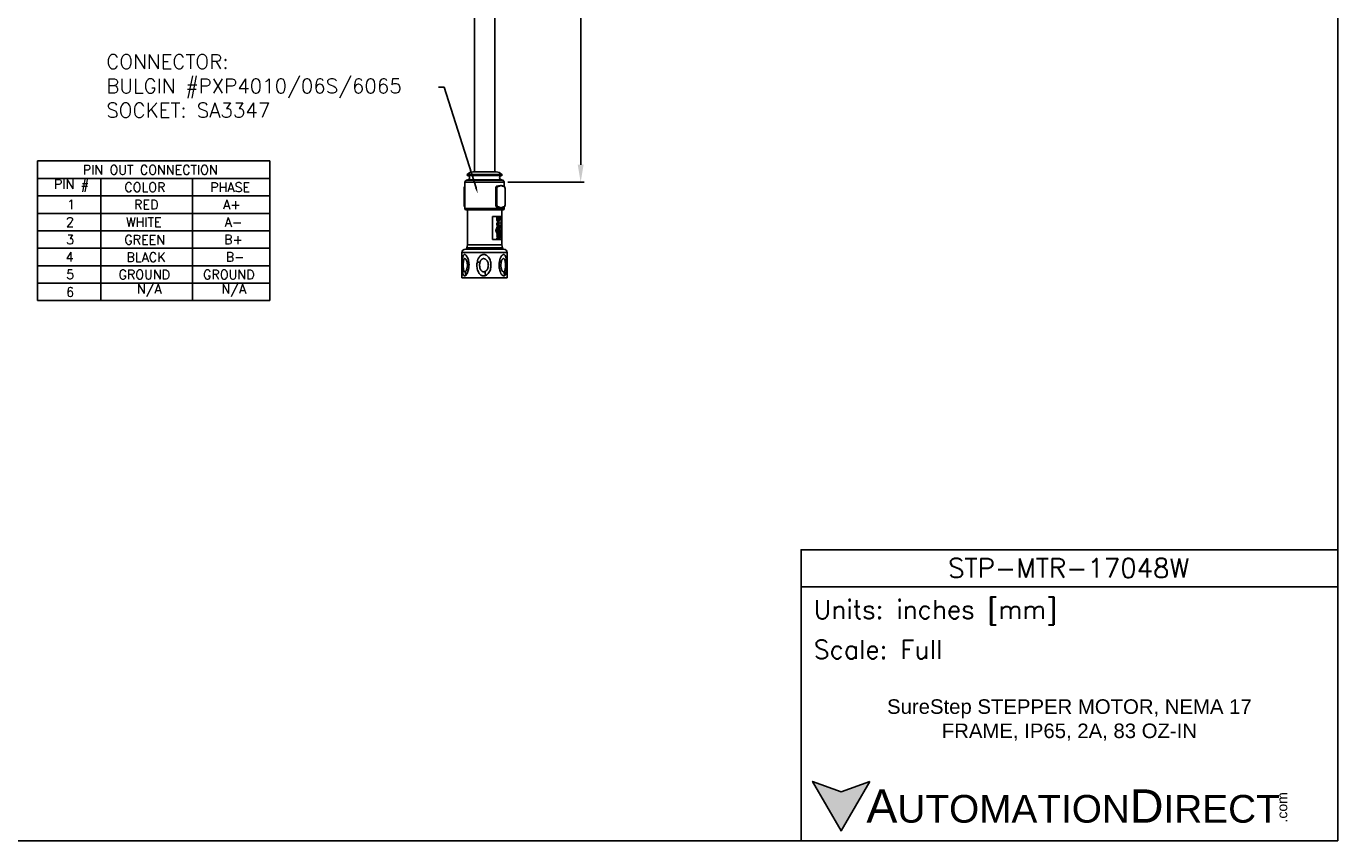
# Model space of a CAD drawing. Extents: x 897.4 to 937.4, y -8.5 to 19.5.
# Tile 10 of 11: x 914.9 to 937.4, y -8.5 to 5.5. Entities that reach past the tile are written whole.
import ezdxf
from ezdxf import colors
from ezdxf.entities.mleader import LeaderData, LeaderLine
from ezdxf.math import Vec2, Vec3

# ---------------------------------------------------------------- set-up
doc = ezdxf.new("R2010")
doc.units = 0
doc.header["$LTSCALE"] = 4
doc.header["$MEASUREMENT"] = 0
doc.layers.get('0').update_dxf_attribs({"linetype": 'CONTINUOUS'})
doc.layers.get('DEFPOINTS').update_dxf_attribs({"linetype": 'CONTINUOUS'})
for name, color, linetype in [('DIMENSIONS', 140, 'CONTINUOUS'), ('DIMENSIONS @ 1', 140, 'CONTINUOUS'), ('TEXT', 140, 'CONTINUOUS')]:
    doc.layers.add(name, color=color, linetype=linetype)
doc.styles.add('\\M+2ABAC\\M+2A6A11', font='txt')
doc.styles.add('ROMANS', font='romans.shx')
doc.styles.get("Standard").update_dxf_attribs({"font": 'romans.shx'})
doc.dimstyles.get("Standard").update_dxf_attribs({"dimtxt": 0.25, "dimasz": 0.3, "dimexe": 0.0625, "dimexo": 0.0625, "dimgap": 0.0625, "dimtad": 0, "dimtih": 1, "dimtoh": 1, "dimzin": 0, "dimdsep": 46, "dimtxsty": 'Standard', "dimcen": 0, "dimadec": 0, "dimazin": 0, "dimtfac": 1, "dimtofl": 0, "dimtmove": 0, "dimatfit": 3, "dimfxl": 0, "dimtolj": 1, "dimtzin": 0, "dimarcsym": 0})

# ---------------------------------------------------------------- blocks, each defined once
blk = doc.blocks.new('*D28')
at = {"layer": 'DEFPOINTS', "color": 0}
for p in [(923.093, 14.779), (923.082, 2.784), (924.397, 2.784)]:
    blk.add_point(p, dxfattribs=at)
at = {"layer": 'DIMENSIONS', "color": 0, "lineweight": -2}
for p, q in [((923.155, 14.779), (924.459, 14.779)), ((924.397, 14.479), (924.397, 9.243)), ((924.397, 3.084), (924.397, 8.32)), ((923.145, 2.784), (924.459, 2.784))]:
    blk.add_line(p, q, dxfattribs=at)
at = {"layer": 'DIMENSIONS', "color": 0}
for points in [[(924.347, 14.479), (924.447, 14.479), (924.397, 14.779)], [(924.347, 3.084), (924.447, 3.084), (924.397, 2.784)]]:
    blk.add_solid(points, dxfattribs=at)
at = {"layer": 'DIMENSIONS', "color": 0, "insert": (924.397, 8.781), "char_height": 0.25, "attachment_point": 5}
blk.add_mtext('\\A1;12.00\\P[305.0]', dxfattribs=at)

msp = doc.modelspace()

# ---------------------------------------------------------------- hatches: boundary and pattern name
at = {"layer": 'TEXT'}
msp.add_hatch(color=256, dxfattribs=at).paths.add_polyline_path([(929.364, -7.514), (928.873, -7.693), (928.382, -7.514), (928.873, -8.365)])

# ---------------------------------------------------------------- linework, layer by layer
at = {"color": 7, "linetype": 'Continuous', "lineweight": 25}
for p, q in [((922.57, 12.402), (922.57, 2.961)), ((922.92, 2.961), (922.92, 12.437)), ((922.944, 2.961), (922.546, 2.961)), ((922.408, 2.784), (922.408, 2.331)), ((922.456, 2.826), (922.44, 2.823)), ((922.961, 2.719), (922.97, 2.719)), ((922.97, 2.719), (922.975, 2.719)), ((922.974, 2.714), (922.979, 2.714)), ((923.05, 2.823), (923.034, 2.826)), ((923.072, 2.719), (923.077, 2.719)), ((923.076, 2.714), (923.081, 2.714)), ((923.082, 2.713), (923.082, 2.784)), ((922.392, 2.685), (922.392, 2.68)), ((922.392, 2.68), (922.392, 2.39)), ((922.407, 2.685), (922.395, 2.685)), ((922.395, 2.39), (922.395, 2.685)), ((922.407, 2.685), (922.408, 2.693)), ((922.407, 2.39), (922.407, 2.685)), ((922.951, 2.685), (922.939, 2.685)), ((922.939, 2.39), (922.939, 2.685)), ((922.951, 2.39), (922.951, 2.685)), ((922.958, 2.39), (922.958, 2.685)), ((923.097, 2.685), (923.097, 2.39)), ((923.098, 2.395), (923.098, 2.685)), ((922.407, 2.39), (922.395, 2.39)), ((922.407, 2.39), (922.408, 2.382)), ((923.063, 2.311), (922.427, 2.311)), ((922.449, 2.311), (922.449, 1.707)), ((922.951, 2.39), (922.939, 2.39)), ((922.961, 2.357), (922.97, 2.357)), ((922.975, 2.357), (922.97, 2.357)), ((922.979, 2.361), (922.974, 2.361)), ((923.041, 1.707), (923.041, 2.311)), ((923.051, 2.353), (923.056, 2.355)), ((923.058, 2.359), (923.054, 2.357)), ((923.054, 2.354), (923.055, 2.354)), ((923.077, 2.357), (923.072, 2.357)), ((923.081, 2.361), (923.076, 2.361)), ((923.082, 2.331), (923.082, 2.358)), ((923.098, 2.39), (923.098, 2.395)), ((922.879, 2.197), (923.04, 2.197)), ((922.879, 1.801), (922.879, 2.197)), ((922.956, 2.141), (922.964, 2.141)), ((922.956, 2.065), (922.964, 2.065)), ((922.957, 2.163), (922.957, 2.18)), ((922.965, 2.18), (922.957, 2.18)), ((922.957, 2.163), (922.965, 2.163)), ((922.965, 2.163), (922.965, 2.18)), ((923.011, 2.18), (922.965, 2.18)), ((922.965, 2.163), (922.969, 2.163)), ((922.965, 2.038), (922.973, 2.038)), ((922.966, 2.093), (922.975, 2.093)), ((922.975, 2.108), (922.983, 2.108)), ((922.986, 2.095), (922.978, 2.095)), ((922.978, 2.036), (922.986, 2.036)), ((922.984, 2.078), (922.999, 2.078)), ((922.999, 2.053), (922.984, 2.053)), ((922.993, 2.145), (922.985, 2.145)), ((922.999, 2.095), (922.986, 2.095)), ((922.986, 2.036), (922.999, 2.036)), ((922.996, 2.163), (923.011, 2.163)), ((922.999, 2.078), (922.999, 2.095)), ((922.999, 2.036), (922.999, 2.053)), ((923.011, 2.163), (923.011, 2.18)), ((923.032, 1.801), (923.032, 2.197)), ((923.04, 2.197), (923.04, 1.801)), ((922.941, 1.954), (922.949, 1.954)), ((922.947, 1.926), (922.956, 1.926)), ((922.962, 1.99), (922.954, 1.99)), ((922.957, 2.002), (922.957, 2.02)), ((922.965, 2.02), (922.957, 2.02)), ((922.957, 2.002), (922.965, 2.002)), ((922.957, 1.886), (922.957, 1.903)), ((922.965, 1.903), (922.957, 1.903)), ((922.957, 1.886), (922.965, 1.886)), ((922.957, 1.853), (922.957, 1.87)), ((922.965, 1.87), (922.957, 1.87)), ((922.957, 1.853), (922.965, 1.853)), ((922.957, 1.81), (922.957, 1.827)), ((922.965, 1.827), (922.957, 1.827)), ((922.957, 1.81), (922.965, 1.81)), ((922.958, 1.957), (922.965, 1.957)), ((922.962, 1.971), (922.962, 1.99)), ((922.962, 1.919), (922.97, 1.919)), ((922.965, 2.002), (922.965, 2.02)), ((923.011, 2.02), (922.965, 2.02)), ((922.965, 2.002), (923.011, 2.002)), ((922.965, 1.886), (922.965, 1.903)), ((922.999, 1.903), (922.965, 1.903)), ((922.965, 1.886), (922.999, 1.886)), ((922.965, 1.853), (922.965, 1.87)), ((922.999, 1.87), (922.965, 1.87)), ((922.965, 1.853), (922.98, 1.853)), ((922.965, 1.827), (922.965, 1.81)), ((922.981, 1.827), (922.965, 1.827)), ((922.965, 1.81), (922.989, 1.81)), ((922.97, 1.919), (922.999, 1.919)), ((922.975, 1.99), (922.984, 1.99)), ((922.987, 1.852), (922.978, 1.852)), ((922.985, 1.954), (922.993, 1.954)), ((922.985, 1.838), (922.993, 1.838)), ((922.999, 1.936), (922.996, 1.936)), ((922.996, 1.853), (922.999, 1.853)), ((922.998, 1.905), (923.007, 1.905)), ((923.007, 1.884), (922.998, 1.884)), ((922.999, 1.919), (922.999, 1.936)), ((922.999, 1.886), (922.999, 1.903)), ((922.999, 1.895), (923.002, 1.895)), ((922.999, 1.853), (922.999, 1.87)), ((923.011, 2.002), (923.011, 2.02)), ((922.416, 1.636), (923.074, 1.636)), ((922.449, 1.707), (922.438, 1.658)), ((922.438, 1.658), (922.438, 1.648)), ((922.438, 1.658), (923.052, 1.658)), ((922.438, 1.648), (923.052, 1.648)), ((922.449, 1.707), (923.041, 1.707)), ((922.449, 1.642), (922.449, 1.636)), ((923.04, 1.801), (922.879, 1.801)), ((923.052, 1.658), (923.041, 1.707)), ((923.041, 1.636), (923.041, 1.642)), ((923.052, 1.648), (923.052, 1.658)), ((922.357, 1.577), (922.357, 1.14)), ((923.133, 1.14), (923.133, 1.577)), ((922.357, 1.14), (923.133, 1.14))]:
    msp.add_line(p, q, dxfattribs=at)
at = {"color": 8, "linetype": 'Continuous', "lineweight": 25}
for p, q in [((923.082, 2.784), (922.408, 2.784)), ((923.05, 2.823), (922.44, 2.823)), ((923.043, 2.92), (922.447, 2.92)), ((922.454, 2.9), (923.036, 2.9)), ((923.034, 2.826), (922.456, 2.826)), ((923.082, 2.331), (922.408, 2.331)), ((923.054, 2.357), (923.027, 2.346)), ((923.041, 1.642), (922.449, 1.642)), ((922.357, 1.577), (923.133, 1.577))]:
    msp.add_line(p, q, dxfattribs=at)
at = {"color": 7, "linetype": 'Continuous', "lineweight": 25}
for centre, radius, start, end in [((922.546, 2.823), 0.138, 90, 135.593), ((922.944, 2.823), 0.138, 44.407, 90), ((922.447, 2.784), 0.0394, 100, 180), ((922.456, 2.911), 0.0118, 135.593, 262.4629), ((922.449, 2.862), 0.0374, 280, 82.4629), ((922.992, 2.716), 0.00493, 0.2877, 84.4082), ((923.041, 2.862), 0.0374, 97.5371, 260), ((923.034, 2.911), 0.0118, 277.5371, 44.407), ((923.043, 2.784), 0.0394, 360, 80), ((923.054, 2.717), 0.00421, 350.6006, 84.9951), ((922.427, 2.331), 0.0197, 180, 270), ((922.992, 2.359), 0.00493, 275.6018, 359.6873), ((923.054, 2.359), 0.00463, 302.5826, 6.6885), ((923.063, 2.331), 0.0197, 270, 0), ((923.072, 2.361), 0.00457, 275.5062, 4.6211), ((922.416, 1.577), 0.0591, 90, 180), ((922.443, 1.642), 0.00591, 0, 90), ((923.047, 1.642), 0.00591, 90, 180), ((923.074, 1.577), 0.0591, 0, 90)]:
    msp.add_arc(centre, radius, start, end, dxfattribs=at)
for points, knots in [([(922.393, 2.685), (922.394, 2.689), (922.394, 2.696), (922.397, 2.704), (922.399, 2.707), (922.4, 2.708)], [0, 0, 0, 0, 0.4290744, 0.8557846, 1, 1, 1, 1]), ([(922.395, 2.685), (922.395, 2.69), (922.395, 2.699), (922.4, 2.709), (922.404, 2.716), (922.407, 2.717), (922.408, 2.717)], [0, 0, 0, 0, 0.307793, 0.614853, 0.921943, 1, 1, 1, 1]), ([(922.949, 2.715), (922.947, 2.714), (922.946, 2.712), (922.944, 2.709), (922.942, 2.706), (922.941, 2.702), (922.94, 2.698), (922.939, 2.694), (922.939, 2.69), (922.939, 2.685)], [0, 0, 0, 0, 0.2001067, 0.2001067, 0.2001067, 0.4501067, 0.4501067, 0.4501067, 0.7001068, 0.7001068, 0.7001068, 0.7001068]), ([(922.949, 2.715), (922.95, 2.716), (922.954, 2.718), (922.958, 2.718), (922.961, 2.719)], [0, 0, 0, 0, 0.179539, 1, 1, 1, 1]), ([(922.951, 2.685), (922.951, 2.69), (922.952, 2.694), (922.952, 2.698), (922.953, 2.702), (922.955, 2.706), (922.957, 2.709), (922.958, 2.712), (922.96, 2.715), (922.963, 2.716), (922.965, 2.718), (922.967, 2.719), (922.97, 2.719)], [0, 0, 0, 0, 0.25, 0.25, 0.25, 0.5, 0.5, 0.5, 0.75, 0.75, 0.75, 1, 1, 1, 1]), ([(922.958, 2.685), (922.958, 2.689), (922.958, 2.693), (922.96, 2.7), (922.961, 2.703), (922.965, 2.711), (922.97, 2.714), (922.974, 2.714)], [0, 0, 0, 0, 0.25, 0.25, 0.5, 0.5, 1, 1, 1, 1]), ([(922.969, 2.719), (922.972, 2.719), (922.978, 2.719), (922.986, 2.72), (922.99, 2.721), (922.992, 2.721)], [0, 0, 0, 0, 0.434002, 0.716758, 1, 1, 1, 1]), ([(922.97, 2.719), (922.971, 2.719), (922.972, 2.718), (922.973, 2.716), (922.974, 2.715), (922.974, 2.714)], [0, 0, 0, 0, 0.5, 0.5, 1, 1, 1, 1]), ([(922.975, 2.719), (922.977, 2.719), (922.981, 2.719), (922.987, 2.72), (922.991, 2.721), (922.992, 2.721)], [0, 0, 0, 0, 0.1180286, 0.265763, 0.3582367, 0.3582367, 0.3582367, 0.3582367]), ([(922.975, 2.719), (922.976, 2.719), (922.977, 2.718), (922.978, 2.716), (922.979, 2.715), (922.979, 2.714)], [0, 0, 0, 0, 0.5, 0.5, 1, 1, 1, 1]), ([(922.979, 2.714), (922.982, 2.714), (922.985, 2.714), (922.991, 2.715), (922.994, 2.715), (922.997, 2.716)], [0, 0, 0, 0, 0.5, 0.5, 1, 1, 1, 1]), ([(922.997, 2.716), (923.002, 2.717), (923.007, 2.72), (923.015, 2.723), (923.017, 2.725), (923.022, 2.727), (923.025, 2.729), (923.027, 2.73)], [0, 0, 0, 0, 0.5, 0.5, 0.75, 0.75, 1, 1, 1, 1]), ([(923.027, 2.73), (923.03, 2.729), (923.033, 2.727), (923.038, 2.725), (923.04, 2.723), (923.048, 2.72), (923.053, 2.717), (923.058, 2.716)], [0, 0, 0, 0, 0.25, 0.25, 0.5, 0.5, 1, 1, 1, 1]), ([(923.054, 2.721), (923.055, 2.721), (923.058, 2.72), (923.062, 2.719), (923.067, 2.719), (923.071, 2.719), (923.072, 2.719)], [0.6417552, 0.6417552, 0.6417552, 0.6417552, 0.6927347, 0.8118129, 0.9142564, 1, 1, 1, 1]), ([(923.058, 2.716), (923.061, 2.715), (923.064, 2.715), (923.07, 2.714), (923.073, 2.714), (923.076, 2.714)], [0, 0, 0, 0, 0.5, 0.5, 1, 1, 1, 1]), ([(923.072, 2.719), (923.073, 2.719), (923.074, 2.718), (923.076, 2.716), (923.076, 2.715), (923.076, 2.714)], [0, 0, 0, 0, 0.5, 0.5, 1, 1, 1, 1]), ([(923.077, 2.719), (923.078, 2.719), (923.079, 2.718), (923.081, 2.716), (923.081, 2.715), (923.081, 2.714)], [0, 0, 0, 0, 0.5, 0.5, 1, 1, 1, 1]), ([(923.077, 2.719), (923.08, 2.719), (923.082, 2.718), (923.084, 2.716), (923.086, 2.715), (923.088, 2.712), (923.09, 2.709), (923.092, 2.706), (923.093, 2.702), (923.094, 2.698), (923.095, 2.694), (923.095, 2.69), (923.095, 2.685)], [0, 0, 0, 0, 0.25, 0.25, 0.25, 0.5, 0.5, 0.5, 0.75, 0.75, 0.75, 1, 1, 1, 1]), ([(923.081, 2.714), (923.083, 2.714), (923.085, 2.713), (923.089, 2.71), (923.091, 2.708), (923.095, 2.7), (923.097, 2.693), (923.097, 2.685)], [0, 0, 0, 0, 0.25, 0.25, 0.5, 0.5, 1, 1, 1, 1]), ([(922.393, 2.685), (922.393, 2.685), (922.392, 2.685), (922.393, 2.685), (922.394, 2.685), (922.395, 2.685)], [0, 0, 0, 0, 0.5, 0.5, 1, 1, 1, 1]), ([(922.958, 2.685), (922.957, 2.685), (922.956, 2.685), (922.954, 2.685), (922.952, 2.685), (922.951, 2.685)], [0, 0, 0, 0, 0.5, 0.5, 1, 1, 1, 1]), ([(922.393, 2.39), (922.393, 2.39), (922.392, 2.39), (922.393, 2.39), (922.394, 2.39), (922.395, 2.39)], [0, 0, 0, 0, 0.5, 0.5, 1, 1, 1, 1]), ([(922.4, 2.368), (922.399, 2.368), (922.397, 2.371), (922.394, 2.379), (922.394, 2.386), (922.393, 2.39)], [0, 0, 0, 0, 0.143633, 0.571769, 1, 1, 1, 1]), ([(922.408, 2.358), (922.407, 2.359), (922.404, 2.36), (922.4, 2.366), (922.395, 2.377), (922.395, 2.386), (922.395, 2.39)], [0, 0, 0, 0, 0.0797621, 0.3868542, 0.69395, 1, 1, 1, 1]), ([(922.949, 2.36), (922.947, 2.362), (922.946, 2.364), (922.944, 2.366), (922.942, 2.37), (922.941, 2.373), (922.94, 2.378), (922.939, 2.382), (922.939, 2.386), (922.939, 2.39)], [0.3001194, 0.3001194, 0.3001194, 0.3001194, 0.5, 0.5, 0.5, 0.75, 0.75, 0.75, 1, 1, 1, 1]), ([(922.961, 2.357), (922.958, 2.357), (922.954, 2.357), (922.95, 2.36), (922.949, 2.36)], [0, 0, 0, 0, 0.820449, 1, 1, 1, 1]), ([(922.97, 2.357), (922.967, 2.357), (922.965, 2.357), (922.963, 2.359), (922.96, 2.361), (922.958, 2.363), (922.957, 2.366), (922.955, 2.37), (922.953, 2.373), (922.952, 2.378), (922.952, 2.382), (922.951, 2.386), (922.951, 2.39)], [0, 0, 0, 0, 0.25, 0.25, 0.25, 0.5, 0.5, 0.5, 0.75, 0.75, 0.75, 1, 1, 1, 1]), ([(922.958, 2.39), (922.957, 2.39), (922.956, 2.39), (922.954, 2.39), (922.952, 2.39), (922.951, 2.39)], [0, 0, 0, 0, 0.5, 0.5, 1, 1, 1, 1]), ([(922.974, 2.361), (922.972, 2.362), (922.97, 2.362), (922.966, 2.365), (922.964, 2.367), (922.96, 2.375), (922.958, 2.383), (922.958, 2.39)], [0, 0, 0, 0, 0.25, 0.25, 0.5, 0.5, 1, 1, 1, 1]), ([(922.992, 2.354), (922.989, 2.355), (922.984, 2.356), (922.976, 2.356), (922.971, 2.357), (922.969, 2.357)], [0, 0, 0, 0, 0.434029, 0.716688, 1, 1, 1, 1]), ([(922.97, 2.357), (922.97, 2.357), (922.972, 2.357), (922.973, 2.359), (922.974, 2.36), (922.974, 2.361)], [0, 0, 0, 0, 0.5, 0.5, 1, 1, 1, 1]), ([(922.975, 2.357), (922.976, 2.357), (922.977, 2.357), (922.978, 2.359), (922.979, 2.36), (922.979, 2.361)], [0, 0, 0, 0, 0.5, 0.5, 1, 1, 1, 1]), ([(922.992, 2.354), (922.991, 2.355), (922.989, 2.355), (922.984, 2.356), (922.979, 2.356), (922.976, 2.357), (922.975, 2.357)], [0.6417554, 0.6417554, 0.6417554, 0.6417554, 0.6924842, 0.8117145, 0.9142402, 1, 1, 1, 1]), ([(922.997, 2.359), (922.994, 2.36), (922.991, 2.36), (922.985, 2.361), (922.982, 2.361), (922.979, 2.361)], [0, 0, 0, 0, 0.5, 0.5, 1, 1, 1, 1]), ([(923.027, 2.346), (923.025, 2.347), (923.022, 2.348), (923.017, 2.351), (923.015, 2.352), (923.007, 2.356), (923.002, 2.358), (922.997, 2.359)], [0, 0, 0, 0, 0.25, 0.25, 0.5, 0.5, 1, 1, 1, 1]), ([(923.072, 2.357), (923.069, 2.357), (923.063, 2.356), (923.057, 2.355), (923.054, 2.354)], [0, 0, 0, 0, 0.1828161, 0.35702, 0.35702, 0.35702, 0.35702]), ([(923.095, 2.39), (923.095, 2.386), (923.095, 2.382), (923.094, 2.378), (923.093, 2.373), (923.092, 2.37), (923.09, 2.366), (923.088, 2.363), (923.086, 2.361), (923.084, 2.359), (923.082, 2.357), (923.08, 2.357), (923.077, 2.357)], [0, 0, 0, 0, 0.25, 0.25, 0.25, 0.5, 0.5, 0.5, 0.75, 0.75, 0.75, 1, 1, 1, 1]), ([(923.077, 2.357), (923.078, 2.357), (923.079, 2.357), (923.081, 2.359), (923.081, 2.36), (923.081, 2.361)], [0, 0, 0, 0, 0.5, 0.5, 1, 1, 1, 1]), ([(923.097, 2.39), (923.097, 2.386), (923.096, 2.383), (923.095, 2.376), (923.094, 2.372), (923.089, 2.365), (923.085, 2.361), (923.081, 2.361)], [0, 0, 0, 0, 0.25, 0.25, 0.5, 0.5, 1, 1, 1, 1]), ([(922.956, 2.141), (922.956, 2.144), (922.956, 2.149), (922.958, 2.157), (922.96, 2.161), (922.961, 2.163)], [0, 0, 0, 0, 0.276047, 0.747056, 1, 1, 1, 1]), ([(922.975, 2.108), (922.973, 2.109), (922.969, 2.109), (922.963, 2.115), (922.958, 2.124), (922.956, 2.134), (922.956, 2.14), (922.956, 2.141)], [0, 0, 0, 0, 0.204866, 0.414445, 0.651773, 0.889168, 1, 1, 1, 1]), ([(922.956, 2.065), (922.956, 2.068), (922.956, 2.071), (922.957, 2.077), (922.957, 2.08), (922.959, 2.085), (922.96, 2.087), (922.963, 2.091), (922.965, 2.092), (922.966, 2.093)], [0, 0, 0, 0, 0.25, 0.25, 0.5, 0.5, 0.75, 0.75, 1, 1, 1, 1]), ([(922.965, 2.038), (922.963, 2.04), (922.96, 2.043), (922.957, 2.052), (922.956, 2.059), (922.956, 2.064), (922.956, 2.065)], [0, 0, 0, 0, 0.278003, 0.54681, 0.882549, 1, 1, 1, 1]), ([(922.964, 2.141), (922.964, 2.143), (922.964, 2.145), (922.965, 2.149), (922.965, 2.151), (922.966, 2.155), (922.966, 2.156), (922.968, 2.16), (922.968, 2.161), (922.969, 2.163)], [0, 0, 0, 0, 0.25, 0.25, 0.5, 0.5, 0.75, 0.75, 1, 1, 1, 1]), ([(922.983, 2.108), (922.981, 2.109), (922.977, 2.109), (922.971, 2.115), (922.966, 2.124), (922.964, 2.134), (922.964, 2.14), (922.964, 2.141)], [0, 0, 0, 0, 0.204866, 0.414444, 0.651772, 0.889168, 1, 1, 1, 1]), ([(922.964, 2.065), (922.964, 2.068), (922.964, 2.071), (922.965, 2.077), (922.966, 2.08), (922.967, 2.085), (922.968, 2.087), (922.971, 2.091), (922.973, 2.092), (922.975, 2.093)], [0, 0, 0, 0, 0.25, 0.25, 0.5, 0.5, 0.75, 0.75, 1, 1, 1, 1]), ([(922.973, 2.038), (922.972, 2.04), (922.968, 2.043), (922.965, 2.052), (922.964, 2.059), (922.964, 2.064), (922.964, 2.065)], [0, 0, 0, 0, 0.278008, 0.54681, 0.882549, 1, 1, 1, 1]), ([(922.978, 2.036), (922.976, 2.036), (922.974, 2.036), (922.969, 2.036), (922.967, 2.037), (922.965, 2.038)], [0, 0, 0, 0, 0.5, 0.5, 1, 1, 1, 1]), ([(922.966, 2.093), (922.968, 2.094), (922.97, 2.095), (922.974, 2.095), (922.976, 2.095), (922.978, 2.095)], [0, 0, 0, 0, 0.5, 0.5, 1, 1, 1, 1]), ([(922.973, 2.145), (922.973, 2.147), (922.973, 2.149), (922.974, 2.154), (922.975, 2.156), (922.977, 2.16), (922.978, 2.161), (922.98, 2.163), (922.982, 2.164), (922.983, 2.164)], [0, 0, 0, 0, 0.25, 0.25, 0.5, 0.5, 0.75, 0.75, 1, 1, 1, 1]), ([(922.983, 2.125), (922.982, 2.126), (922.98, 2.126), (922.978, 2.128), (922.977, 2.13), (922.975, 2.133), (922.974, 2.135), (922.973, 2.14), (922.973, 2.142), (922.973, 2.145)], [0, 0, 0, 0, 0.25, 0.25, 0.5, 0.5, 0.75, 0.75, 1, 1, 1, 1]), ([(922.984, 2.078), (922.982, 2.078), (922.98, 2.078), (922.976, 2.077), (922.975, 2.074), (922.973, 2.071), (922.973, 2.068), (922.973, 2.066), (922.973, 2.065)], [0, 0, 0, 0, 0.336667, 0.487416, 0.639805, 0.7726, 0.917178, 1, 1, 1, 1]), ([(922.973, 2.065), (922.973, 2.063), (922.973, 2.061), (922.974, 2.058), (922.975, 2.057), (922.976, 2.055), (922.977, 2.054), (922.977, 2.054)], [0, 0, 0, 0, 0.5, 0.5, 0.75, 0.75, 1, 1, 1, 1]), ([(922.986, 2.036), (922.984, 2.036), (922.982, 2.036), (922.978, 2.036), (922.975, 2.037), (922.973, 2.038)], [0, 0, 0, 0, 0.5, 0.5, 1, 1, 1, 1]), ([(922.975, 2.093), (922.977, 2.094), (922.979, 2.095), (922.982, 2.095), (922.984, 2.095), (922.986, 2.095)], [0, 0, 0, 0, 0.5, 0.5, 1, 1, 1, 1]), ([(922.977, 2.054), (922.978, 2.053), (922.979, 2.053), (922.982, 2.053), (922.983, 2.053), (922.984, 2.053)], [0, 0, 0, 0, 0.5, 0.5, 1, 1, 1, 1]), ([(922.979, 2.162), (922.98, 2.162), (922.981, 2.161), (922.983, 2.158), (922.984, 2.153), (922.985, 2.148), (922.985, 2.145), (922.985, 2.145)], [0, 0, 0, 0, 0.128793, 0.350843, 0.605355, 0.902332, 1, 1, 1, 1]), ([(922.985, 2.145), (922.985, 2.142), (922.984, 2.137), (922.982, 2.131), (922.981, 2.128), (922.979, 2.127), (922.979, 2.127)], [0, 0, 0, 0, 0.375811, 0.665837, 0.956505, 1, 1, 1, 1]), ([(922.983, 2.164), (922.985, 2.164), (922.986, 2.163), (922.989, 2.161), (922.99, 2.16), (922.991, 2.156), (922.992, 2.154), (922.993, 2.149), (922.993, 2.147), (922.993, 2.145)], [0, 0, 0, 0, 0.25, 0.25, 0.5, 0.5, 0.75, 0.75, 1, 1, 1, 1]), ([(922.993, 2.145), (922.993, 2.142), (922.993, 2.14), (922.992, 2.135), (922.991, 2.133), (922.99, 2.13), (922.989, 2.128), (922.986, 2.126), (922.985, 2.126), (922.983, 2.125)], [0, 0, 0, 0, 0.25, 0.25, 0.5, 0.5, 0.75, 0.75, 1, 1, 1, 1]), ([(923, 2.141), (923, 2.136), (922.999, 2.128), (922.996, 2.118), (922.991, 2.111), (922.987, 2.109), (922.984, 2.108), (922.983, 2.108)], [0, 0, 0, 0, 0.279404, 0.50083, 0.722781, 0.918835, 1, 1, 1, 1]), ([(922.996, 2.163), (922.997, 2.16), (922.999, 2.155), (923, 2.148), (923, 2.143), (923, 2.141)], [0, 0, 0, 0, 0.427555, 0.70821, 1, 1, 1, 1]), ([(922.941, 1.954), (922.941, 1.961), (922.941, 1.972), (922.946, 1.983), (922.95, 1.988), (922.953, 1.99), (922.954, 1.99)], [0, 0, 0, 0, 0.469929, 0.712139, 0.916368, 1, 1, 1, 1]), ([(922.947, 1.926), (922.946, 1.928), (922.945, 1.93), (922.943, 1.934), (922.942, 1.937), (922.941, 1.944), (922.941, 1.949), (922.941, 1.954)], [0, 0, 0, 0, 0.25, 0.25, 0.5, 0.5, 1, 1, 1, 1]), ([(922.962, 1.919), (922.96, 1.919), (922.957, 1.919), (922.953, 1.92), (922.952, 1.921), (922.95, 1.923), (922.948, 1.924), (922.947, 1.926)], [0, 0, 0, 0, 0.5, 0.5, 0.75, 0.75, 1, 1, 1, 1]), ([(922.949, 1.954), (922.949, 1.961), (922.949, 1.972), (922.954, 1.983), (922.959, 1.988), (922.961, 1.99), (922.962, 1.99)], [0, 0, 0, 0, 0.469931, 0.712142, 0.91637, 1, 1, 1, 1]), ([(922.956, 1.926), (922.954, 1.928), (922.953, 1.93), (922.951, 1.934), (922.951, 1.937), (922.949, 1.944), (922.949, 1.949), (922.949, 1.954)], [0, 0, 0, 0, 0.25, 0.25, 0.5, 0.5, 1, 1, 1, 1]), ([(922.97, 1.919), (922.968, 1.919), (922.965, 1.919), (922.961, 1.92), (922.96, 1.921), (922.958, 1.923), (922.957, 1.924), (922.956, 1.926)], [0, 0, 0, 0, 0.5, 0.5, 0.75, 0.75, 1, 1, 1, 1]), ([(922.962, 1.971), (922.961, 1.97), (922.959, 1.966), (922.959, 1.96), (922.958, 1.956), (922.958, 1.955)], [0, 0, 0, 0, 0.292337, 0.730477, 1, 1, 1, 1]), ([(922.958, 1.955), (922.958, 1.952), (922.959, 1.95), (922.959, 1.945), (922.96, 1.943), (922.961, 1.94), (922.962, 1.939), (922.963, 1.937), (922.964, 1.937), (922.966, 1.936), (922.968, 1.936), (922.97, 1.936)], [0, 0, 0, 0, 0.25, 0.25, 0.5, 0.5, 0.625, 0.625, 0.75, 0.75, 1, 1, 1, 1]), ([(922.962, 1.98), (922.962, 1.98), (922.963, 1.984), (922.967, 1.988), (922.972, 1.99), (922.975, 1.99), (922.975, 1.99)], [0, 0, 0, 0, 0.02203, 0.480547, 0.876967, 1, 1, 1, 1]), ([(922.965, 1.957), (922.965, 1.961), (922.965, 1.965), (922.967, 1.973), (922.968, 1.977), (922.972, 1.983), (922.974, 1.986), (922.979, 1.989), (922.981, 1.99), (922.984, 1.99)], [0, 0, 0, 0, 0.25, 0.25, 0.5, 0.5, 0.75, 0.75, 1, 1, 1, 1]), ([(922.97, 1.936), (922.969, 1.937), (922.968, 1.939), (922.967, 1.942), (922.966, 1.944), (922.965, 1.947), (922.965, 1.949), (922.965, 1.953), (922.965, 1.955), (922.965, 1.957)], [0, 0, 0, 0, 0.25, 0.25, 0.5, 0.5, 0.75, 0.75, 1, 1, 1, 1]), ([(922.978, 1.852), (922.977, 1.853), (922.976, 1.853), (922.974, 1.853), (922.973, 1.853), (922.971, 1.853)], [0, 0, 0, 0, 0.5, 0.5, 1, 1, 1, 1]), ([(922.973, 1.827), (922.975, 1.827), (922.978, 1.827), (922.981, 1.828), (922.983, 1.829), (922.984, 1.832), (922.985, 1.835), (922.985, 1.837), (922.985, 1.838)], [0, 0, 0, 0, 0.378155, 0.521139, 0.63961, 0.758546, 0.870415, 1, 1, 1, 1]), ([(922.974, 1.954), (922.974, 1.956), (922.974, 1.958), (922.975, 1.963), (922.975, 1.965), (922.977, 1.969), (922.978, 1.97), (922.981, 1.973), (922.982, 1.973), (922.984, 1.973)], [0, 0, 0, 0, 0.25, 0.25, 0.5, 0.5, 0.75, 0.75, 1, 1, 1, 1]), ([(922.984, 1.935), (922.982, 1.935), (922.981, 1.935), (922.978, 1.937), (922.977, 1.939), (922.975, 1.942), (922.975, 1.944), (922.974, 1.949), (922.974, 1.951), (922.974, 1.954)], [0, 0, 0, 0, 0.25, 0.25, 0.5, 0.5, 0.75, 0.75, 1, 1, 1, 1]), ([(922.985, 1.838), (922.985, 1.84), (922.985, 1.841), (922.984, 1.844), (922.984, 1.846), (922.982, 1.85), (922.98, 1.851), (922.978, 1.852)], [0, 0, 0, 0, 0.25, 0.25, 0.5, 0.5, 1, 1, 1, 1]), ([(922.979, 1.971), (922.98, 1.971), (922.982, 1.969), (922.983, 1.965), (922.984, 1.96), (922.985, 1.956), (922.985, 1.954)], [0, 0, 0, 0, 0.170065, 0.451119, 0.734, 1, 1, 1, 1]), ([(922.985, 1.954), (922.985, 1.951), (922.984, 1.946), (922.983, 1.941), (922.981, 1.937), (922.98, 1.937), (922.979, 1.936)], [0, 0, 0, 0, 0.384607, 0.673621, 0.915038, 1, 1, 1, 1]), ([(922.987, 1.852), (922.986, 1.853), (922.984, 1.853), (922.982, 1.853), (922.981, 1.853), (922.98, 1.853)], [0, 0, 0, 0, 0.5, 0.5, 1, 1, 1, 1]), ([(922.993, 1.838), (922.993, 1.837), (922.993, 1.834), (922.992, 1.831), (922.99, 1.828), (922.987, 1.826), (922.983, 1.827), (922.981, 1.827)], [0, 0, 0, 0, 0.179239, 0.294364, 0.409817, 0.54789, 1, 1, 1, 1]), ([(922.984, 1.99), (922.985, 1.99), (922.986, 1.99), (922.988, 1.989), (922.99, 1.989), (922.992, 1.987), (922.993, 1.986), (922.994, 1.983), (922.995, 1.982), (922.996, 1.98)], [0, 0, 0, 0, 0.25, 0.25, 0.5, 0.5, 0.75, 0.75, 1, 1, 1, 1]), ([(922.984, 1.973), (922.985, 1.973), (922.986, 1.973), (922.989, 1.97), (922.99, 1.969), (922.991, 1.965), (922.992, 1.963), (922.993, 1.959), (922.993, 1.956), (922.993, 1.954)], [0, 0, 0, 0, 0.25, 0.25, 0.5, 0.5, 0.75, 0.75, 1, 1, 1, 1]), ([(922.993, 1.954), (922.993, 1.952), (922.993, 1.949), (922.992, 1.945), (922.991, 1.943), (922.99, 1.939), (922.989, 1.937), (922.986, 1.935), (922.985, 1.935), (922.984, 1.935)], [0, 0, 0, 0, 0.25, 0.25, 0.5, 0.5, 0.75, 0.75, 1, 1, 1, 1]), ([(922.987, 1.852), (922.988, 1.852), (922.988, 1.851), (922.99, 1.85), (922.991, 1.848), (922.992, 1.846), (922.992, 1.845), (922.993, 1.841), (922.993, 1.84), (922.993, 1.838)], [0, 0, 0, 0, 0.25, 0.25, 0.5, 0.5, 0.75, 0.75, 1, 1, 1, 1]), ([(922.997, 1.815), (922.996, 1.814), (922.996, 1.814), (922.995, 1.812), (922.994, 1.811), (922.992, 1.81), (922.99, 1.81), (922.989, 1.81)], [0, 0, 0, 0, 0.25, 0.25, 0.5, 0.5, 1, 1, 1, 1]), ([(922.996, 1.98), (922.997, 1.977), (922.999, 1.973), (923, 1.965), (923, 1.96), (923, 1.958)], [0, 0, 0, 0, 0.425678, 0.676969, 1, 1, 1, 1]), ([(923, 1.958), (923, 1.956), (923, 1.954), (922.999, 1.95), (922.999, 1.948), (922.999, 1.944), (922.998, 1.942), (922.997, 1.939), (922.997, 1.937), (922.996, 1.936)], [0, 0, 0, 0, 0.25, 0.25, 0.5, 0.5, 0.75, 0.75, 1, 1, 1, 1]), ([(922.996, 1.853), (922.997, 1.85), (922.998, 1.847), (923, 1.84), (923, 1.836), (923, 1.833)], [0, 0, 0, 0, 0.5, 0.5, 1, 1, 1, 1]), ([(923, 1.833), (923, 1.83), (923, 1.826), (922.999, 1.821), (922.998, 1.818), (922.997, 1.815)], [0, 0, 0, 0, 0.5, 0.5, 1, 1, 1, 1]), ([(923.002, 1.895), (923.002, 1.896), (923.002, 1.897), (923.002, 1.9), (923.003, 1.901), (923.004, 1.903), (923.004, 1.904), (923.005, 1.905), (923.006, 1.905), (923.007, 1.905)], [0, 0, 0, 0, 0.25, 0.25, 0.5, 0.5, 0.75, 0.75, 1, 1, 1, 1]), ([(923.007, 1.884), (923.006, 1.884), (923.005, 1.885), (923.004, 1.886), (923.002, 1.889), (923.002, 1.892), (923.002, 1.894), (923.002, 1.895)], [0, 0, 0, 0, 0.203702, 0.410025, 0.648291, 0.887486, 1, 1, 1, 1]), ([(923.007, 1.905), (923.007, 1.905), (923.008, 1.905), (923.009, 1.904), (923.009, 1.903), (923.01, 1.901), (923.011, 1.9), (923.011, 1.898), (923.011, 1.896), (923.011, 1.895)], [0, 0, 0, 0, 0.25, 0.25, 0.5, 0.5, 0.75, 0.75, 1, 1, 1, 1]), ([(923.011, 1.895), (923.011, 1.893), (923.011, 1.891), (923.01, 1.887), (923.008, 1.885), (923.007, 1.884), (923.007, 1.884), (923.007, 1.884)], [0, 0, 0, 0, 0.262124, 0.526929, 0.759816, 0.968298, 1, 1, 1, 1]), ([(922.418, 1.181), (922.414, 1.178), (922.411, 1.176), (922.404, 1.174), (922.401, 1.174), (922.394, 1.175), (922.391, 1.177), (922.386, 1.182), (922.384, 1.185), (922.379, 1.193), (922.378, 1.197), (922.374, 1.207), (922.373, 1.213), (922.37, 1.23), (922.368, 1.242), (922.366, 1.268), (922.365, 1.282), (922.364, 1.309), (922.363, 1.323), (922.363, 1.352), (922.363, 1.366), (922.363, 1.394), (922.364, 1.408), (922.364, 1.422)], [0, 0, 0, 0, 0.0625, 0.0625, 0.125, 0.125, 0.1875, 0.1875, 0.25, 0.25, 0.3125, 0.3125, 0.375, 0.375, 0.5, 0.5, 0.625, 0.625, 0.75, 0.75, 0.875, 0.875, 1, 1, 1, 1]), ([(922.364, 1.422), (922.365, 1.435), (922.365, 1.447), (922.367, 1.466), (922.368, 1.472), (922.369, 1.483), (922.37, 1.489), (922.372, 1.5), (922.373, 1.505), (922.376, 1.515), (922.378, 1.52), (922.381, 1.528), (922.383, 1.531), (922.388, 1.537), (922.39, 1.54), (922.396, 1.543), (922.399, 1.543), (922.405, 1.543), (922.408, 1.542), (922.415, 1.539), (922.418, 1.536), (922.425, 1.53), (922.428, 1.527), (922.437, 1.515), (922.443, 1.505), (922.454, 1.484), (922.458, 1.473), (922.466, 1.449), (922.469, 1.436), (922.474, 1.411), (922.476, 1.398), (922.478, 1.372), (922.478, 1.358), (922.477, 1.332), (922.475, 1.319), (922.472, 1.293), (922.469, 1.28), (922.462, 1.256), (922.458, 1.244), (922.448, 1.222), (922.443, 1.212), (922.431, 1.193), (922.425, 1.186), (922.418, 1.181)], [0, 0, 0, 0, 0.0625, 0.0625, 0.09375, 0.09375, 0.125, 0.125, 0.15625, 0.15625, 0.1875, 0.1875, 0.21875, 0.21875, 0.25, 0.25, 0.28125, 0.28125, 0.3125, 0.3125, 0.34375, 0.34375, 0.375, 0.375, 0.4375, 0.4375, 0.5, 0.5, 0.5625, 0.5625, 0.625, 0.625, 0.6875, 0.6875, 0.75, 0.75, 0.8125, 0.8125, 0.875, 0.875, 0.9375, 0.9375, 1, 1, 1, 1]), ([(922.38, 1.399), (922.38, 1.396), (922.379, 1.391), (922.379, 1.382), (922.379, 1.373), (922.378, 1.365), (922.378, 1.356), (922.379, 1.341), (922.379, 1.32), (922.381, 1.297), (922.384, 1.279), (922.388, 1.264), (922.392, 1.254), (922.398, 1.248), (922.403, 1.245), (922.407, 1.245), (922.412, 1.247), (922.414, 1.249), (922.416, 1.25)], [0, 0, 0, 0, 0.041067, 0.082283, 0.12374, 0.16553, 0.20774, 0.250458, 0.380125, 0.500396, 0.592284, 0.674387, 0.750177, 0.813349, 0.874836, 0.915675, 0.957038, 1, 1, 1, 1]), ([(922.416, 1.25), (922.417, 1.25), (922.418, 1.252), (922.421, 1.254), (922.423, 1.257), (922.425, 1.26), (922.427, 1.263), (922.43, 1.267), (922.432, 1.271), (922.434, 1.276), (922.438, 1.286), (922.443, 1.302), (922.448, 1.325), (922.45, 1.349), (922.45, 1.374), (922.447, 1.398), (922.442, 1.421), (922.434, 1.442), (922.426, 1.457), (922.419, 1.465), (922.413, 1.47), (922.407, 1.472), (922.401, 1.472), (922.396, 1.468), (922.392, 1.462), (922.389, 1.454), (922.386, 1.443), (922.383, 1.431), (922.381, 1.416), (922.38, 1.405), (922.38, 1.399)], [0, 0, 0, 0, 0.012952, 0.025986, 0.03917, 0.052569, 0.066244, 0.080254, 0.094654, 0.109492, 0.124816, 0.185939, 0.249739, 0.312772, 0.374903, 0.437511, 0.49996, 0.564744, 0.62454, 0.655913, 0.687092, 0.719372, 0.749672, 0.779981, 0.812177, 0.842816, 0.874905, 0.913636, 0.955099, 1, 1, 1, 1]), ([(922.763, 1.181), (922.756, 1.178), (922.75, 1.176), (922.736, 1.174), (922.728, 1.174), (922.714, 1.175), (922.707, 1.177), (922.694, 1.182), (922.688, 1.185), (922.676, 1.193), (922.671, 1.197), (922.661, 1.207), (922.656, 1.213), (922.644, 1.23), (922.638, 1.242), (922.627, 1.268), (922.623, 1.282), (922.618, 1.309), (922.616, 1.323), (922.614, 1.352), (922.614, 1.366), (922.616, 1.394), (922.618, 1.408), (922.621, 1.422)], [0, 0, 0, 0, 0.0625, 0.0625, 0.125, 0.125, 0.1875, 0.1875, 0.25, 0.25, 0.3125, 0.3125, 0.375, 0.375, 0.5, 0.5, 0.625, 0.625, 0.75, 0.75, 0.875, 0.875, 1, 1, 1, 1]), ([(922.621, 1.422), (922.623, 1.435), (922.627, 1.447), (922.634, 1.466), (922.637, 1.472), (922.642, 1.483), (922.646, 1.489), (922.653, 1.5), (922.657, 1.505), (922.666, 1.515), (922.671, 1.52), (922.681, 1.528), (922.686, 1.531), (922.698, 1.537), (922.704, 1.54), (922.717, 1.543), (922.724, 1.543), (922.737, 1.543), (922.744, 1.542), (922.757, 1.539), (922.763, 1.536), (922.775, 1.53), (922.781, 1.527), (922.797, 1.515), (922.806, 1.505), (922.822, 1.484), (922.828, 1.473), (922.839, 1.449), (922.844, 1.436), (922.85, 1.411), (922.853, 1.398), (922.855, 1.372), (922.856, 1.358), (922.854, 1.332), (922.852, 1.319), (922.847, 1.293), (922.844, 1.28), (922.834, 1.256), (922.828, 1.244), (922.814, 1.222), (922.806, 1.212), (922.786, 1.193), (922.775, 1.186), (922.763, 1.181)], [0, 0, 0, 0, 0.0625, 0.0625, 0.09375, 0.09375, 0.125, 0.125, 0.15625, 0.15625, 0.1875, 0.1875, 0.21875, 0.21875, 0.25, 0.25, 0.28125, 0.28125, 0.3125, 0.3125, 0.34375, 0.34375, 0.375, 0.375, 0.4375, 0.4375, 0.5, 0.5, 0.5625, 0.5625, 0.625, 0.625, 0.6875, 0.6875, 0.75, 0.75, 0.8125, 0.8125, 0.875, 0.875, 0.9375, 0.9375, 1, 1, 1, 1]), ([(922.664, 1.399), (922.663, 1.396), (922.662, 1.391), (922.661, 1.382), (922.66, 1.374), (922.66, 1.365), (922.66, 1.356), (922.66, 1.341), (922.662, 1.321), (922.669, 1.298), (922.678, 1.279), (922.688, 1.265), (922.699, 1.254), (922.712, 1.248), (922.724, 1.245), (922.734, 1.245), (922.742, 1.247), (922.748, 1.249), (922.751, 1.25)], [0, 0, 0, 0, 0.040928, 0.082002, 0.123316, 0.164958, 0.207017, 0.249577, 0.378805, 0.498659, 0.590907, 0.673279, 0.749252, 0.812733, 0.874463, 0.915418, 0.956902, 1, 1, 1, 1]), ([(922.751, 1.25), (922.752, 1.25), (922.755, 1.252), (922.76, 1.254), (922.764, 1.257), (922.768, 1.26), (922.772, 1.263), (922.776, 1.267), (922.78, 1.271), (922.784, 1.276), (922.791, 1.286), (922.799, 1.302), (922.807, 1.325), (922.81, 1.349), (922.81, 1.374), (922.806, 1.398), (922.797, 1.421), (922.784, 1.442), (922.77, 1.457), (922.756, 1.465), (922.745, 1.47), (922.733, 1.472), (922.721, 1.472), (922.709, 1.468), (922.699, 1.462), (922.689, 1.454), (922.681, 1.443), (922.674, 1.431), (922.668, 1.416), (922.665, 1.405), (922.664, 1.399)], [0, 0, 0, 0, 0.012952, 0.025986, 0.03917, 0.052569, 0.066244, 0.080254, 0.094654, 0.109492, 0.124816, 0.185939, 0.249739, 0.312772, 0.374903, 0.437511, 0.49996, 0.564744, 0.62454, 0.655913, 0.687092, 0.719372, 0.749672, 0.779981, 0.812177, 0.842816, 0.874905, 0.913636, 0.955099, 1, 1, 1, 1]), ([(923.09, 1.181), (923.087, 1.178), (923.084, 1.176), (923.077, 1.174), (923.073, 1.174), (923.065, 1.175), (923.061, 1.177), (923.053, 1.182), (923.049, 1.185), (923.042, 1.193), (923.038, 1.197), (923.031, 1.207), (923.028, 1.213), (923.019, 1.23), (923.015, 1.242), (923.007, 1.268), (923.004, 1.282), (922.999, 1.309), (922.998, 1.323), (922.996, 1.352), (922.996, 1.366), (922.998, 1.394), (922.999, 1.408), (923.002, 1.422)], [0, 0, 0, 0, 0.0625, 0.0625, 0.125, 0.125, 0.1875, 0.1875, 0.25, 0.25, 0.3125, 0.3125, 0.375, 0.375, 0.5, 0.5, 0.625, 0.625, 0.75, 0.75, 0.875, 0.875, 1, 1, 1, 1]), ([(923.002, 1.422), (923.004, 1.435), (923.006, 1.447), (923.012, 1.466), (923.014, 1.472), (923.018, 1.483), (923.021, 1.489), (923.026, 1.5), (923.029, 1.505), (923.035, 1.515), (923.038, 1.52), (923.045, 1.528), (923.048, 1.531), (923.056, 1.537), (923.059, 1.54), (923.067, 1.543), (923.07, 1.543), (923.078, 1.543), (923.081, 1.542), (923.087, 1.539), (923.09, 1.536), (923.095, 1.53), (923.098, 1.527), (923.104, 1.515), (923.108, 1.505), (923.113, 1.484), (923.115, 1.473), (923.119, 1.449), (923.12, 1.436), (923.122, 1.411), (923.122, 1.398), (923.123, 1.372), (923.123, 1.358), (923.122, 1.332), (923.122, 1.319), (923.121, 1.293), (923.12, 1.28), (923.117, 1.256), (923.115, 1.244), (923.111, 1.222), (923.108, 1.212), (923.1, 1.193), (923.096, 1.186), (923.09, 1.181)], [0, 0, 0, 0, 0.0625, 0.0625, 0.09375, 0.09375, 0.125, 0.125, 0.15625, 0.15625, 0.1875, 0.1875, 0.21875, 0.21875, 0.25, 0.25, 0.28125, 0.28125, 0.3125, 0.3125, 0.34375, 0.34375, 0.375, 0.375, 0.4375, 0.4375, 0.5, 0.5, 0.5625, 0.5625, 0.625, 0.625, 0.6875, 0.6875, 0.75, 0.75, 0.8125, 0.8125, 0.875, 0.875, 0.9375, 0.9375, 1, 1, 1, 1]), ([(923.029, 1.399), (923.029, 1.396), (923.028, 1.391), (923.027, 1.382), (923.026, 1.373), (923.026, 1.365), (923.026, 1.356), (923.026, 1.341), (923.028, 1.32), (923.033, 1.297), (923.038, 1.279), (923.045, 1.264), (923.052, 1.254), (923.06, 1.248), (923.066, 1.245), (923.071, 1.245), (923.076, 1.247), (923.079, 1.249), (923.08, 1.25)], [0, 0, 0, 0, 0.041067, 0.082283, 0.12374, 0.16553, 0.20774, 0.250458, 0.380125, 0.500396, 0.592284, 0.674387, 0.750177, 0.813349, 0.874836, 0.915675, 0.957038, 1, 1, 1, 1]), ([(923.08, 1.25), (923.081, 1.25), (923.082, 1.252), (923.084, 1.254), (923.086, 1.257), (923.088, 1.26), (923.09, 1.263), (923.092, 1.267), (923.093, 1.271), (923.095, 1.276), (923.098, 1.286), (923.101, 1.302), (923.104, 1.325), (923.105, 1.349), (923.105, 1.374), (923.103, 1.398), (923.1, 1.421), (923.095, 1.442), (923.089, 1.457), (923.083, 1.465), (923.077, 1.47), (923.071, 1.472), (923.064, 1.472), (923.058, 1.468), (923.052, 1.462), (923.046, 1.454), (923.041, 1.443), (923.036, 1.431), (923.032, 1.416), (923.03, 1.405), (923.029, 1.399)], [0, 0, 0, 0, 0.012952, 0.025986, 0.03917, 0.052569, 0.066244, 0.080254, 0.094654, 0.109492, 0.124816, 0.185939, 0.249739, 0.312772, 0.374903, 0.437511, 0.49996, 0.564744, 0.62454, 0.655913, 0.687092, 0.719372, 0.749672, 0.779981, 0.812177, 0.842816, 0.874905, 0.913636, 0.955099, 1, 1, 1, 1])]:
    msp.add_open_spline(points, degree=3, knots=knots, dxfattribs=at)
for points in [[(922.992, 2.721), (923.005, 2.723), (923.017, 2.727), (923.027, 2.731)], [(923.027, 2.731), (923.038, 2.727), (923.047, 2.723), (923.054, 2.721)], [(923.027, 2.731), (923.027, 2.73), (923.027, 2.73), (923.027, 2.73)], [(923.027, 2.345), (923.017, 2.348), (923.005, 2.352), (922.992, 2.354)], [(923.054, 2.354), (923.047, 2.352), (923.038, 2.348), (923.027, 2.345)], [(923.027, 2.345), (923.027, 2.345), (923.027, 2.345), (923.027, 2.346)], [(923.076, 2.361), (923.07, 2.361), (923.064, 2.361), (923.058, 2.359)], [(922.364, 1.422), (922.37, 1.414), (922.375, 1.407), (922.38, 1.399)], [(922.621, 1.422), (922.635, 1.414), (922.65, 1.407), (922.664, 1.399)], [(923.029, 1.399), (923.019, 1.407), (923.01, 1.414), (923.002, 1.422)], [(922.416, 1.25), (922.418, 1.227), (922.419, 1.204), (922.418, 1.181)], [(922.751, 1.25), (922.755, 1.227), (922.759, 1.204), (922.763, 1.181)], [(923.09, 1.181), (923.085, 1.204), (923.082, 1.227), (923.08, 1.25)]]:
    msp.add_open_spline(points, degree=3, dxfattribs=at)
at = {"layer": 'DEFPOINTS'}
msp.add_lwpolyline([(897.409, -8.534), (937.409, -8.534), (937.409, 19.466), (897.409, 19.466)], close=True, dxfattribs=at)
at = {"layer": 'TEXT'}
for p, q in [((915.062, 3.151), (919.055, 3.151)), ((915.062, 3.151), (915.062, 2.851)), ((919.055, 3.151), (919.055, 2.851)), ((915.062, 2.851), (919.055, 2.851)), ((915.062, 2.851), (915.062, 2.551)), ((916.151, 2.851), (916.151, 2.551)), ((917.728, 2.851), (917.728, 2.551)), ((919.055, 2.851), (919.055, 2.551)), ((915.062, 2.551), (919.055, 2.551)), ((915.062, 2.551), (915.062, 0.75)), ((916.151, 2.551), (916.151, 0.75)), ((917.728, 2.551), (917.728, 0.75)), ((919.055, 2.551), (919.055, 0.75)), ((915.062, 2.25), (919.055, 2.25)), ((915.062, 1.95), (919.055, 1.95)), ((915.062, 1.65), (919.055, 1.65)), ((915.062, 1.35), (919.055, 1.35)), ((915.062, 1.05), (919.055, 1.05)), ((915.062, 0.75), (919.055, 0.75)), ((928.185, -4.169), (937.409, -4.169))]:
    msp.add_line(p, q, dxfattribs=at)
for points in [[(928.185, -8.534), (928.185, -3.533), (937.409, -3.533), (937.409, -8.534)], [(929.364, -7.514), (928.873, -8.365), (928.382, -7.514), (928.873, -7.693)]]:
    msp.add_lwpolyline(points, close=True, dxfattribs=at)

# ---------------------------------------------------------------- texts
at = {"layer": 'TEXT', "char_height": 0.16, "attachment_point": 7, "line_spacing_factor": 0.25}
for s, insert in [('PIN OUT CONNECTION', (915.84, 2.918)), ('PIN #', (915.345, 2.618)), ('COLOR', (916.554, 2.618)), ('PHASE', (918.03, 2.618)), ('1', (915.57, 2.32)), ('RED', (916.722, 2.321)), ('A+', (918.251, 2.321)), ('2', (915.551, 2.02)), ('WHITE', (916.582, 2.02)), ('A-', (918.279, 2.02)), ('3', (915.554, 1.719)), ('GREEN', (916.554, 1.717)), ('B+', (918.269, 1.72)), ('4', (915.547, 1.42)), ('BLACK', (916.59, 1.417)), ('B-', (918.297, 1.42)), ('5', (915.554, 1.12)), ('GROUND', (916.455, 1.117)), ('GROUND', (917.907, 1.117)), ('6', (915.553, 0.818)), ('N/A', (916.771, 0.817)), ('N/A', (918.223, 0.817))]:
    msp.add_mtext(s, dxfattribs=dict(at, insert=insert))
at = {"layer": 'TEXT'}
for s, insert, char_height, width, attachment_point, style in [('STP-MTR-17048W', (932.783, -3.846), 0.32884, 6.18989, 5, 'ROMANS'), (' Units: inches [mm]', (928.185, -4.611), 0.31793, 9.22453, 4, 'ROMANS'), (' Scale: Full', (928.185, -5.246), 0.31793, 9.22453, 4, 'ROMANS'), ('{\\fArial|b0|i0|c0|p34;     \\H1.2x;A\\H0.8333x;UTOMATION\\H1.2x;D\\H0.8333x;IRECT}', (928.382, -7.94), 0.47689, 8.07834, 4, '\\M+2ABAC\\M+2A6A11')]:
    msp.add_mtext(s, dxfattribs=dict(at, insert=insert, char_height=char_height, width=width, attachment_point=attachment_point, style=style))
at = {"layer": 'TEXT', "insert": (932.797, -6.459), "char_height": 0.25, "width": 7.37001, "attachment_point": 5}
msp.add_mtext('{\\fArial|b0|i0|c0|p34;SureStep STEPPER MOTOR, NEMA 17 FRAME, IP65, 2A, 83 OZ-IN}', dxfattribs=at)
at = {"layer": 'TEXT', "insert": (936.369, -8.219), "char_height": 0.17168, "width": 0.50875, "attachment_point": 1, "rotation": 90, "style": '\\M+2ABAC\\M+2A6A11'}
msp.add_mtext('{\\fArial|b0|i0|c0|p34;.com}', dxfattribs=at)

# ---------------------------------------------------------------- dimensions: what is measured, and where the dimension line sits
at = {"layer": 'DIMENSIONS @ 1'}
dim = msp.add_linear_dim(base=(924.397, 2.784), p1=(923.093, 14.779), p2=(923.082, 2.784), angle=90, text='12.00\\P[305.0]', dimstyle='Standard', override={"dimscale": 1, "dimpost": '\\X', "dimtix": 0, "dimtofl": 0, "dimtmove": 0, "dimatfit": 3}, dxfattribs=at)
dim.commit()
dim.dimension.update_dxf_attribs({"geometry": '*D28', "text_midpoint": (924.397, 8.781)})

# ---------------------------------------------------------------- leaders
at = {"layer": 'DIMENSIONS'}
ml = msp.add_multileader_mtext('Standard', dxfattribs=at)
ml.set_content('CONNECTOR: \\PBULGIN #PXP4010/06S/6065 \\PSOCKET: SA3347', color=256)
ml.set_leader_properties()
ml.build(insert=Vec2(0, 0))
ml.multileader.update_dxf_attribs({"text_left_attachment_type": 2, "text_right_attachment_type": 2, "dogleg_length": 0.1, "arrow_head_size": 0.1})
ctx = ml.context
ctx.base_point, ctx.char_height, ctx.arrow_head_size, ctx.landing_gap_size, ctx.plane_origin = Vec3(916.154, 4.416), 0.25, 0.1, 0.09, Vec3(919.747, 4.341)
ctx.left_attachment, ctx.right_attachment = 2, 2
notes = []
notes.append((ctx, [(0, (1, 1, 0), (922.053, 4.416), (-1, 0), 0.1, [(0, [(922.628, 2.592)], 0, [])])]))
ctx.mtext.insert, ctx.mtext.flow_direction = Vec3(916.244, 4.981), 5
for ctx, leaders in notes:
    for number, flags, end, landing, length, lines in leaders:
        leader = LeaderData()
        leader.index, (leader.has_last_leader_line, leader.has_dogleg_vector, leader.attachment_direction) = number, flags
        leader.last_leader_point, leader.dogleg_vector, leader.dogleg_length = Vec3(end), Vec3(landing), length
        for number, points, colour, breaks in lines:
            line = LeaderLine()
            line.index, line.vertices, line.color, line.breaks = number, Vec3.list(points), colors.encode_raw_color(colour), breaks
            leader.lines.append(line)
        ctx.leaders.append(leader)

doc.saveas('drawing.dxf')
